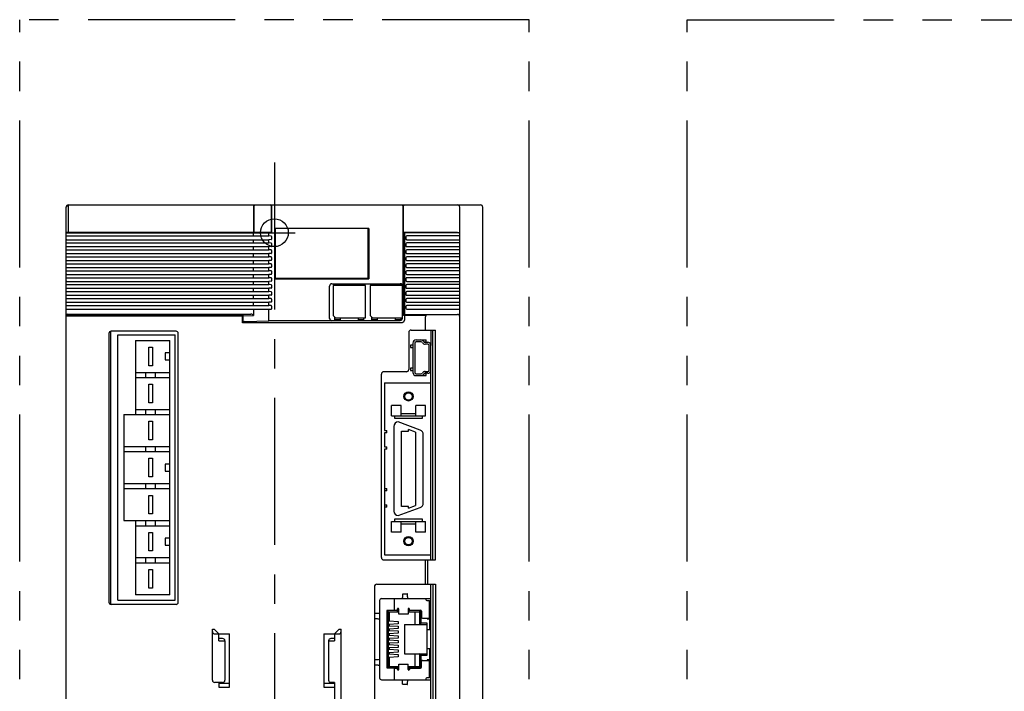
# Model space of a CAD drawing. Extents: x 0 to 493, y 0 to 244.
# Tile 2 of 3: x 0 to 213, y 99 to 244. Entities that reach past the tile are written whole.
import ezdxf

# ---------------------------------------------------------------- set-up
doc = ezdxf.new("R2010")
doc.units = 0
doc.header["$MEASUREMENT"] = 0
doc.linetypes.add('CENTER', pattern=[50.8, 31.75, -6.35, 6.35, -6.35])
doc.linetypes.add('PHANTOM', pattern=[63.5, 31.75, -6.35, 6.35, -6.35, 6.35, -6.35])
for name, color, linetype in [('10', 3, 'CONTINUOUS'), ('11', 2, 'CONTINUOUS'), ('12', 7, 'CONTINUOUS'), ('16', 7, 'CENTER'), ('18', 1, 'PHANTOM')]:
    doc.layers.add(name, color=color, linetype=linetype)

msp = doc.modelspace()

# ---------------------------------------------------------------- linework, layer by layer
at = {"layer": '10'}
for p, q in [((10, 40.5), (10, 203.5)), ((10.5, 204), (10.5, 198.02)), ((10.5, 204), (99.5, 204)), ((50.54, 198.12), (50.54, 204)), ((50.65, 198.13), (50.65, 203.8)), ((54.31, 203.8), (54.31, 198.13)), ((54.4, 203.8), (54.4, 198.12)), ((82.7, 203.8), (82.7, 186.5)), ((82.88, 198.22), (82.88, 203.8)), ((95, 40.5), (95, 203.5)), ((100, 40.5), (100, 203.5)), ((10.1, 198), (10.1, 198)), ((10.1, 198), (53.79, 198)), ((10.5, 198.12), (50.45, 198.12)), ((10.5, 198.02), (50.45, 198.02)), ((50.45, 198.12), (50.54, 198.12)), ((50.45, 198.02), (50.45, 198.12)), ((50.45, 197.3), (50.45, 198.02)), ((50.45, 198.02), (50.54, 198.02)), ((50.54, 198.12), (50.54, 198.02)), ((50.6, 198.03), (54.26, 198.03)), ((50.65, 198.13), (54.31, 198.13)), ((54.3, 198.02), (53.79, 198)), ((53.79, 197.3), (53.79, 198)), ((54.3, 198.02), (54.3, 198.02)), ((75.4, 198.9), (75.25, 198.9)), ((75.4, 198.9), (75.4, 188.05)), ((82.86, 198.19), (82.88, 198.22)), ((82.86, 198.19), (82.86, 180.17)), ((83.06, 198), (83.06, 180.36)), ((94.9, 198), (83.07, 198)), ((94.5, 198.02), (83.09, 198.02)), ((94.9, 198), (94.9, 198)), ((10.1, 197.3), (53.79, 197.3)), ((10.1, 196.5), (53.79, 196.5)), ((10.1, 195.8), (53.79, 195.8)), ((50.45, 195.8), (50.45, 196.5)), ((54.3, 197.28), (53.79, 197.3)), ((54.3, 196.52), (53.79, 196.5)), ((53.79, 195.8), (53.79, 196.5)), ((54.3, 195.78), (53.79, 195.8)), ((54.4, 197.18), (54.4, 196.62)), ((54.4, 195.68), (54.4, 195.12)), ((83.39, 197.1), (83.39, 196.7)), ((83.39, 195.6), (83.39, 195.2)), ((94.9, 197.3), (83.59, 197.3)), ((83.59, 196.5), (94.9, 196.5)), ((94.9, 195.8), (83.59, 195.8)), ((94.9, 197.3), (94.9, 197.3)), ((94.9, 196.5), (94.9, 196.5)), ((10.1, 195), (53.79, 195)), ((10.1, 194.3), (53.79, 194.3)), ((10.1, 193.5), (53.79, 193.5)), ((50.45, 194.3), (50.45, 195)), ((50.45, 192.8), (50.45, 193.5)), ((54.3, 195.02), (53.79, 195)), ((53.79, 194.3), (53.79, 195)), ((54.3, 194.28), (53.79, 194.3)), ((54.3, 193.52), (53.79, 193.5)), ((53.79, 192.8), (53.79, 193.5)), ((54.4, 194.18), (54.4, 193.62)), ((83.39, 194.1), (83.39, 193.7)), ((83.59, 195), (94.9, 195)), ((94.9, 194.3), (83.59, 194.3)), ((83.59, 193.5), (94.9, 193.5)), ((10.1, 192.8), (53.79, 192.8)), ((10.1, 192), (53.79, 192)), ((50.45, 191.3), (50.45, 192)), ((54.3, 192.78), (53.79, 192.8)), ((54.3, 192.02), (53.79, 192)), ((53.79, 191.3), (53.79, 192)), ((54.4, 192.68), (54.4, 192.12)), ((83.39, 192.6), (83.39, 192.2)), ((94.9, 192.8), (83.59, 192.8)), ((83.59, 192), (94.9, 192)), ((10.1, 191.3), (53.79, 191.3)), ((10.1, 190.5), (53.79, 190.5)), ((10.1, 189.8), (53.79, 189.8)), ((50.45, 189.8), (50.45, 190.5)), ((54.3, 191.28), (53.79, 191.3)), ((54.3, 190.52), (53.79, 190.5)), ((53.79, 189.8), (53.79, 190.5)), ((54.3, 189.78), (53.79, 189.8)), ((54.4, 191.18), (54.4, 190.62)), ((54.4, 189.68), (54.4, 189.12)), ((83.39, 191.1), (83.39, 190.7)), ((83.39, 189.6), (83.39, 189.2)), ((94.9, 191.3), (83.59, 191.3)), ((83.59, 190.5), (94.9, 190.5)), ((94.9, 189.8), (83.59, 189.8)), ((10.1, 189), (53.79, 189)), ((10.1, 188.3), (53.79, 188.3)), ((10.1, 187.5), (53.79, 187.5)), ((50.45, 188.3), (50.45, 189)), ((50.45, 186.8), (50.45, 187.5)), ((54.3, 189.02), (53.79, 189)), ((53.79, 188.3), (53.79, 189)), ((54.3, 188.28), (53.79, 188.3)), ((54.3, 187.52), (53.79, 187.5)), ((53.79, 186.8), (53.79, 187.5)), ((54.4, 188.18), (54.4, 187.62)), ((55.15, 188.2), (55.15, 188.05)), ((55.15, 188.05), (75.4, 188.05)), ((75.25, 188.2), (75.25, 189.2)), ((83.39, 188.1), (83.39, 187.7)), ((83.59, 189), (94.9, 189)), ((94.9, 188.3), (83.59, 188.3)), ((83.59, 187.5), (94.9, 187.5)), ((10.1, 186.8), (53.79, 186.8)), ((10.1, 186), (53.79, 186)), ((10.1, 185.3), (53.79, 185.3)), ((50.45, 185.3), (50.45, 186)), ((54.3, 186.78), (53.79, 186.8)), ((54.3, 186.02), (53.79, 186)), ((53.79, 185.3), (53.79, 186)), ((54.3, 185.28), (53.79, 185.3)), ((54.4, 186.68), (54.4, 186.12)), ((54.4, 185.18), (54.4, 184.62)), ((66.9, 179.5), (66.9, 186.5)), ((67.4, 187), (82.2, 187)), ((67.7, 186.6), (67.7, 180.1)), ((74.7, 186.6), (67.7, 186.6)), ((68.06, 186.6), (68.06, 187)), ((69.26, 186.6), (69.26, 187)), ((70.6, 186.6), (70.6, 187)), ((71.8, 186.6), (71.8, 187)), ((73.14, 186.6), (73.14, 187)), ((74.34, 186.6), (74.34, 187)), ((74.7, 179.6), (74.7, 186.6)), ((75.7, 186.6), (75.7, 180.1)), ((82.63, 186.6), (75.7, 186.6)), ((76.06, 186.6), (76.06, 187)), ((77.26, 186.6), (77.26, 187)), ((78.6, 186.6), (78.6, 187)), ((79.8, 186.6), (79.8, 187)), ((81.14, 186.6), (81.14, 187)), ((82.34, 186.6), (82.34, 186.96)), ((82.64, 179.56), (82.64, 186.5)), ((82.7, 186.5), (82.64, 186.5)), ((83.39, 186.6), (83.39, 186.2)), ((83.39, 185.1), (83.39, 184.7)), ((94.9, 186.8), (83.59, 186.8)), ((83.59, 186), (94.9, 186)), ((94.9, 185.3), (83.59, 185.3)), ((10.1, 184.5), (53.79, 184.5)), ((10.1, 183.8), (53.79, 183.8)), ((10.1, 183), (53.79, 183)), ((50.45, 183.8), (50.45, 184.5)), ((50.45, 182.3), (50.45, 183)), ((54.3, 184.52), (53.79, 184.5)), ((53.79, 183.8), (53.79, 184.5)), ((54.3, 183.78), (53.79, 183.8)), ((54.3, 183.02), (53.79, 183)), ((53.79, 182.3), (53.79, 183)), ((54.4, 183.68), (54.4, 183.12)), ((83.39, 183.6), (83.39, 183.2)), ((83.59, 184.5), (94.9, 184.5)), ((94.9, 183.8), (83.59, 183.8)), ((83.59, 183), (94.9, 183)), ((10.1, 182.3), (53.79, 182.3)), ((10.1, 181.5), (54.3, 181.5)), ((50.45, 181.5), (50.45, 180.13)), ((54.3, 182.28), (53.79, 182.3)), ((53.79, 179), (53.79, 181.5)), ((54.4, 182.18), (54.4, 181.6)), ((83.39, 182.1), (83.39, 181.7)), ((94.9, 182.3), (83.59, 182.3)), ((83.59, 181.5), (94.9, 181.5)), ((10.3, 180.41), (10.3, 180.36)), ((10.3, 180.41), (49.93, 180.41)), ((10.5, 180.35), (48.08, 180.35)), ((10.5, 180.05), (48.25, 180.05)), ((48.08, 180.35), (49.93, 180.41)), ((48.08, 178.52), (48.08, 180.35)), ((48.08, 178.52), (48.25, 178.69)), ((48.25, 180.05), (50.45, 180.13)), ((48.25, 178.69), (48.25, 180.05)), ((48.6, 178.82), (53.79, 179)), ((67.4, 179), (53.79, 179)), ((67.4, 179), (67.4, 179.06)), ((67.4, 179.06), (82.14, 179.06)), ((67.7, 180.1), (68.2, 179.6)), ((68.06, 179.18), (68.06, 179.74)), ((69.26, 179.18), (68.06, 179.18)), ((68.2, 179.6), (74.7, 179.6)), ((68.34, 179.09), (68.34, 179.18)), ((68.94, 179.09), (68.34, 179.09)), ((68.94, 179.18), (68.94, 179.09)), ((69.26, 179.18), (69.26, 179.6)), ((73.14, 179.18), (73.14, 179.6)), ((74.34, 179.18), (73.14, 179.18)), ((73.44, 179.09), (73.44, 179.18)), ((74.04, 179.09), (73.44, 179.09)), ((74.04, 179.18), (74.04, 179.09)), ((74.34, 179.18), (74.34, 179.6)), ((75.7, 180.1), (76.2, 179.6)), ((76.06, 179.18), (76.06, 179.74)), ((77.26, 179.18), (76.06, 179.18)), ((76.2, 179.6), (82.64, 179.6)), ((76.34, 179.09), (76.34, 179.18)), ((76.94, 179.09), (76.34, 179.09)), ((76.94, 179.18), (76.94, 179.09)), ((77.26, 179.18), (77.26, 179.6)), ((81.14, 179.18), (81.14, 179.6)), ((82.34, 179.18), (81.14, 179.18)), ((81.44, 179.09), (81.44, 179.18)), ((82.04, 179.09), (81.44, 179.09)), ((82.04, 179.18), (82.04, 179.09)), ((82.34, 179.18), (82.34, 179.6)), ((82.86, 180.17), (82.88, 180.14)), ((87.71, 180.14), (82.88, 180.14)), ((83.07, 180.36), (83.08, 180.34)), ((83.07, 180.36), (94.5, 180.36)), ((83.08, 180.34), (83.08, 179.32)), ((83.08, 180.34), (88.1, 180.34)), ((87.6, 177), (87.6, 179.83)), ((19.7, 117.75), (19.7, 176.75)), ((33.75, 176.75), (19.75, 176.75)), ((82.38, 178.52), (48.08, 178.52)), ((84, 176.5), (84, 168.5)), ((84.5, 177), (89.77, 177)), ((88.8, 177), (88.8, 173.65)), ((89.22, 127.35), (89.22, 177)), ((89.77, 127.35), (89.77, 177)), ((19.25, 176.25), (19.25, 118.25)), ((21.2, 118.65), (21.2, 175.95)), ((21.2, 175.95), (33.6, 175.95)), ((25, 174.75), (25, 158.75)), ((25, 174.75), (32.4, 174.75)), ((32.4, 119.85), (32.4, 174.75)), ((33.6, 118.65), (33.6, 175.95)), ((34.25, 118.25), (34.25, 176.25)), ((85.6, 174.85), (87.8, 174.85)), ((86.7, 174.45), (85.6, 174.45)), ((87.27, 174.45), (87.8, 174.45)), ((87.5, 174.35), (88.1, 174.35)), ((87.8, 174.45), (87.8, 174.85)), ((27.85, 169.3), (27.85, 173.3)), ((27.85, 173.3), (28.65, 173.3)), ((28.65, 173.3), (28.65, 169.3)), ((84.4, 173.75), (84.4, 173.25)), ((84.9, 173.75), (84.4, 173.75)), ((84.4, 173.25), (84.9, 173.25)), ((84.9, 174.15), (84.9, 167.85)), ((85.3, 174.15), (85.3, 167.85)), ((88.1, 173.95), (87.57, 173.95)), ((88.4, 168.35), (88.4, 173.65)), ((88.8, 168.35), (88.8, 173.65)), ((31.4, 172.05), (31.4, 170.55)), ((32.4, 172.05), (31.4, 172.05)), ((31.4, 170.55), (32.4, 170.55)), ((28.65, 169.3), (27.85, 169.3)), ((83.5, 168), (78.6, 168)), ((84.4, 168.75), (84.4, 168.25)), ((84.9, 168.75), (84.4, 168.75)), ((84.4, 168.25), (84.9, 168.25)), ((87.57, 168.05), (88.1, 168.05)), ((88.8, 127.35), (88.8, 168.35)), ((25, 167.85), (32.4, 167.85)), ((25, 166.75), (32.4, 166.75)), ((27.25, 166.75), (27.25, 167.85)), ((29.25, 167.85), (29.25, 166.75)), ((78.1, 127.85), (78.1, 167.5)), ((85.6, 167.55), (86.7, 167.55)), ((85.6, 167.15), (87.8, 167.15)), ((87.8, 167.55), (87.27, 167.55)), ((88.1, 167.65), (87.5, 167.65)), ((87.8, 167.15), (87.8, 167.55)), ((27.85, 161.3), (27.85, 165.3)), ((27.85, 165.3), (28.65, 165.3)), ((28.65, 165.3), (28.65, 161.3)), ((78.8, 165.62), (78.8, 155.31)), ((78.8, 165.62), (88.8, 165.62)), ((25, 159.85), (32.4, 159.85)), ((27.25, 158.75), (27.25, 159.85)), ((28.65, 161.3), (27.85, 161.3)), ((29.25, 159.85), (29.25, 158.75)), ((80.25, 158.44), (80.25, 160.72)), ((82.4, 160.72), (80.25, 160.72)), ((82.4, 158.44), (82.4, 160.72)), ((85.5, 158.44), (85.5, 160.72)), ((87.65, 160.72), (85.5, 160.72)), ((87.65, 158.44), (87.65, 160.72)), ((22.5, 158.75), (22.5, 135.85)), ((22.5, 158.75), (32.4, 158.75)), ((80.25, 158.44), (87.65, 158.44)), ((80.95, 158.44), (80.95, 157.94)), ((80.95, 157.94), (86.95, 157.94)), ((82.4, 158.94), (85.5, 158.94)), ((86.95, 157.94), (86.95, 158.44)), ((27.85, 153.3), (27.85, 157.3)), ((27.85, 157.3), (28.65, 157.3)), ((28.65, 157.3), (28.65, 153.3)), ((78.8, 155.31), (79.3, 155.31)), ((79.3, 154.81), (79.3, 155.31)), ((80.75, 156.16), (80.75, 137.92)), ((86.5, 155.38), (81.75, 157.16)), ((83.95, 155.19), (83.95, 155.53)), ((85.45, 154.97), (83.95, 155.53)), ((28.65, 153.3), (27.85, 153.3)), ((78.8, 154.81), (78.8, 151.81)), ((79.3, 154.81), (78.8, 154.81)), ((82.45, 138.88), (82.45, 155.19)), ((82.45, 155.19), (83.95, 155.19)), ((85.45, 154.97), (85.45, 139.1)), ((87.15, 139.63), (87.15, 154.44)), ((22.5, 151.85), (32.4, 151.85)), ((27.25, 150.75), (27.25, 151.85)), ((29.25, 151.85), (29.25, 150.75)), ((78.8, 151.81), (79.3, 151.81)), ((78.8, 151.31), (78.8, 128.46)), ((79.3, 151.31), (78.8, 151.31)), ((79.3, 151.31), (79.3, 151.81)), ((22.5, 150.75), (32.4, 150.75)), ((27.85, 145.3), (27.85, 149.3)), ((27.85, 149.3), (28.65, 149.3)), ((28.65, 149.3), (28.65, 145.3)), ((31.4, 148.05), (31.4, 146.55)), ((32.4, 148.05), (31.4, 148.05)), ((28.65, 145.3), (27.85, 145.3)), ((31.4, 146.55), (32.4, 146.55)), ((22.5, 143.85), (32.4, 143.85)), ((22.5, 142.75), (32.4, 142.75)), ((27.25, 142.75), (27.25, 143.85)), ((29.25, 143.85), (29.25, 142.75)), ((78.8, 142.76), (79.3, 142.76)), ((79.3, 142.26), (79.3, 142.76)), ((27.85, 137.3), (27.85, 141.3)), ((27.85, 141.3), (28.65, 141.3)), ((28.65, 141.3), (28.65, 137.3)), ((79.3, 142.26), (78.8, 142.26)), ((78.8, 139.26), (79.3, 139.26)), ((79.3, 138.76), (78.8, 138.76)), ((79.3, 138.76), (79.3, 139.26)), ((81.75, 136.92), (86.5, 138.69)), ((83.95, 138.88), (82.45, 138.88)), ((83.95, 138.54), (85.45, 139.1)), ((83.95, 138.54), (83.95, 138.88)), ((28.65, 137.3), (27.85, 137.3)), ((80.95, 136.13), (80.95, 135.63)), ((86.95, 136.13), (80.95, 136.13)), ((86.95, 135.63), (86.95, 136.13)), ((22.5, 135.85), (32.4, 135.85)), ((25, 135.85), (25, 119.85)), ((25, 134.75), (32.4, 134.75)), ((27.25, 134.75), (27.25, 135.85)), ((29.25, 135.85), (29.25, 134.75)), ((80.25, 133.36), (80.25, 135.63)), ((80.25, 135.63), (87.65, 135.63)), ((82.4, 133.36), (82.4, 135.63)), ((82.4, 135.13), (85.5, 135.13)), ((85.5, 133.36), (85.5, 135.63)), ((87.65, 133.36), (87.65, 135.63)), ((27.85, 129.3), (27.85, 133.3)), ((27.85, 133.3), (28.65, 133.3)), ((28.65, 133.3), (28.65, 129.3)), ((31.4, 132.05), (31.4, 130.55)), ((32.4, 132.05), (31.4, 132.05)), ((82.4, 133.36), (80.25, 133.36)), ((87.65, 133.36), (85.5, 133.36)), ((31.4, 130.55), (32.4, 130.55)), ((25, 127.85), (32.4, 127.85)), ((27.25, 126.75), (27.25, 127.85)), ((28.65, 129.3), (27.85, 129.3)), ((29.25, 127.85), (29.25, 126.75)), ((78.8, 128.46), (88.8, 128.46)), ((25, 126.75), (32.4, 126.75)), ((78.6, 127.35), (89.77, 127.35)), ((87.54, 127.35), (87.54, 122.1)), ((87.58, 127.35), (87.58, 122.1)), ((88.07, 127.35), (88.07, 122.1)), ((27.85, 121.3), (27.85, 125.3)), ((27.85, 125.3), (28.65, 125.3)), ((28.65, 125.3), (28.65, 121.3)), ((28.65, 121.3), (27.85, 121.3)), ((76.6, 121.6), (76.6, 76.1)), ((77.1, 122.1), (89.77, 122.1)), ((88.8, 114.67), (88.8, 122.1)), ((89.22, 122.1), (89.22, 75.6)), ((89.77, 122.1), (89.77, 75.6)), ((32.4, 119.85), (25, 119.85)), ((82.63, 119.34), (82.61, 119.09)), ((82.71, 120.02), (83.69, 120.02)), ((83.79, 119.09), (83.77, 119.34)), ((33.75, 117.75), (19.75, 117.75)), ((21.2, 118.65), (33.6, 118.65)), ((77.7, 118.61), (77.7, 101.88)), ((78.1, 119.01), (88.8, 119.01)), ((80.9, 116.51), (80.9, 119.01)), ((87.7, 119.01), (87.7, 118.81)), ((87.9, 118.61), (88.5, 118.61)), ((88.5, 114.81), (88.5, 118.61)), ((76.69, 114.76), (76.69, 115.74)), ((77.62, 115.83), (77.37, 115.82)), ((79.3, 116.47), (79.3, 104.03)), ((79.3, 116.47), (79.6, 116.17)), ((81.6, 116.47), (79.3, 116.47)), ((79.6, 104.33), (79.6, 116.17)), ((79.6, 116.17), (81.85, 116.17)), ((79.75, 116.17), (79.75, 114.18)), ((80.9, 116.51), (81.55, 116.51)), ((81.55, 116.76), (81.55, 116.51)), ((81.6, 116.17), (81.6, 116.77)), ((81.6, 116.77), (81.85, 116.77)), ((81.85, 115.63), (81.85, 116.76)), ((83.85, 115.63), (81.85, 115.63)), ((83.85, 116.77), (84.1, 116.77)), ((83.85, 116.76), (83.85, 115.63)), ((83.85, 116.17), (86.36, 116.17)), ((84.1, 116.17), (84.1, 116.77)), ((86.66, 116.47), (84.1, 116.47)), ((84.15, 116.51), (84.15, 116.76)), ((84.15, 116.51), (86.56, 116.51)), ((85.36, 113.4), (85.36, 116.17)), ((86.66, 116.47), (86.36, 116.17)), ((86.36, 116.17), (86.36, 113.4)), ((86.66, 113.7), (86.66, 116.47)), ((86.76, 116.31), (86.76, 115.01)), ((86.96, 114.81), (88.5, 114.81)), ((88, 114.81), (88, 114.67)), ((77.37, 114.67), (77.62, 114.66)), ((79.75, 114.18), (81.7, 114.05)), ((81.7, 113.55), (79.75, 113.43)), ((79.75, 113.43), (79.75, 113.16)), ((79.75, 113.16), (81.7, 113.04)), ((81.7, 114.05), (81.7, 113.55)), ((81.7, 113.04), (81.7, 112.54)), ((83.06, 113.4), (83.06, 107.1)), ((83.06, 113.4), (88, 113.4)), ((86.66, 113.7), (86.36, 113.4)), ((88, 113.7), (86.66, 113.7)), ((88, 114.67), (88.8, 114.67)), ((88, 106.8), (88, 113.7)), ((88.5, 114.67), (88.5, 112.28)), ((88.8, 112.28), (88.8, 114.67)), ((41.6, 101.4), (41.6, 112.4)), ((41.6, 112.4), (42, 112.4)), ((43, 111.4), (42, 112.4)), ((42.1, 111.4), (45.3, 111.4)), ((43, 109.9), (43, 111.4)), ((45.3, 99.9), (45.3, 111.4)), ((65.7, 111.4), (68.9, 111.4)), ((65.7, 111.4), (65.7, 99.9)), ((68, 111.4), (69, 112.4)), ((68, 111.4), (68, 109.9)), ((69, 112.4), (69.4, 112.4)), ((69.4, 64.4), (69.4, 112.4)), ((81.7, 112.54), (79.75, 112.41)), ((79.75, 112.41), (79.75, 112.15)), ((79.75, 112.15), (81.7, 112.02)), ((81.7, 111.52), (79.75, 111.4)), ((79.75, 111.4), (79.75, 111.13)), ((79.75, 111.13), (81.7, 111)), ((81.7, 112.02), (81.7, 111.52)), ((81.7, 111), (81.7, 110.5)), ((88.8, 112.28), (88, 112.28)), ((88.8, 108.22), (88.8, 112.28)), ((43.8, 110.4), (43, 110.4)), ((43, 109.9), (44.3, 109.9)), ((44.3, 109.9), (44.3, 101.4)), ((66.7, 109.9), (68, 109.9)), ((66.7, 109.9), (66.7, 101.4)), ((68, 110.4), (67.2, 110.4)), ((81.7, 110.5), (79.75, 110.38)), ((79.75, 110.38), (79.75, 110.11)), ((79.75, 110.11), (81.7, 109.99)), ((81.7, 109.49), (79.75, 109.36)), ((79.75, 109.36), (79.75, 109.1)), ((79.75, 109.1), (81.7, 108.97)), ((81.7, 108.47), (79.75, 108.35)), ((81.7, 109.99), (81.7, 109.49)), ((81.7, 108.97), (81.7, 108.47)), ((79.75, 108.35), (79.75, 108.08)), ((79.75, 108.08), (81.7, 107.96)), ((81.7, 107.46), (79.75, 107.33)), ((79.75, 107.33), (79.75, 107.07)), ((79.75, 107.07), (81.7, 106.94)), ((81.7, 106.44), (79.75, 106.32)), ((79.75, 106.32), (79.75, 104.33)), ((81.7, 107.96), (81.7, 107.46)), ((81.7, 106.94), (81.7, 106.44)), ((83.06, 107.1), (88, 107.1)), ((85.36, 104.33), (85.36, 107.1)), ((86.36, 107.1), (86.36, 104.33)), ((86.66, 106.8), (86.36, 107.1)), ((86.66, 104.03), (86.66, 106.8)), ((86.66, 106.8), (88, 106.8)), ((88, 108.22), (88.8, 108.22)), ((88.5, 108.22), (88.5, 105.82)), ((88.8, 105.82), (88.8, 108.22)), ((76.69, 104.76), (76.69, 105.74)), ((77.62, 105.83), (77.37, 105.82)), ((77.37, 104.67), (77.62, 104.66)), ((79.3, 104.03), (79.6, 104.33)), ((79.6, 104.33), (81.85, 104.33)), ((81.6, 103.73), (81.6, 104.33)), ((81.85, 103.73), (81.85, 104.86)), ((81.85, 104.86), (83.85, 104.86)), ((83.85, 103.73), (83.85, 104.86)), ((83.85, 104.33), (86.36, 104.33)), ((84.1, 103.73), (84.1, 104.33)), ((86.66, 104.03), (86.36, 104.33)), ((86.76, 104.18), (86.76, 105.48)), ((86.96, 105.68), (88.5, 105.68)), ((88, 105.82), (88, 105.68)), ((88.8, 105.82), (88, 105.82)), ((88.5, 101.88), (88.5, 105.68)), ((88.8, 75.6), (88.8, 105.82)), ((79.3, 104.03), (81.6, 104.03)), ((80.9, 101.48), (80.9, 103.98)), ((80.9, 103.98), (81.55, 103.98)), ((81.55, 103.73), (81.55, 103.98)), ((81.85, 103.73), (81.6, 103.73)), ((84.1, 103.73), (83.85, 103.73)), ((84.1, 104.03), (86.66, 104.03)), ((84.15, 103.98), (84.15, 103.73)), ((84.15, 103.98), (86.56, 103.98)), ((43.8, 100.9), (42.1, 100.9)), ((43, 100.9), (43, 99.9)), ((43, 100.76), (45.3, 100.76)), ((65.7, 100.76), (68, 100.76)), ((68, 100.9), (67.2, 100.9)), ((68, 100.9), (68, 69.4)), ((78.1, 101.48), (88.8, 101.48)), ((82.63, 101.15), (82.61, 101.4)), ((83.69, 100.48), (82.71, 100.48)), ((83.77, 101.15), (83.79, 101.4)), ((87.7, 101.68), (87.7, 101.48)), ((88.5, 101.88), (87.9, 101.88)), ((43, 99.9), (45.3, 99.9)), ((65.7, 99.9), (68, 99.9))]:
    msp.add_line(p, q, dxfattribs=at)
for centre, radius in [((83.95, 162.67), 1), ((83.95, 162.67), 0.8), ((83.95, 131.41), 1), ((83.95, 131.41), 0.8)]:
    msp.add_circle(centre, radius, dxfattribs=at)
for centre, radius, start, end in [((10.5, 203.5), 0.5, 89.996, 180.0049), ((54.2, 203.8), 0.2, 0, 90), ((83.08, 203.8), 0.2, 90.042, 180.042), ((94.5, 203.5), 0.5, 0, 90), ((99.5, 203.5), 0.5, 0, 90), ((10.1, 198.1), 0.0999, 180.0421, 270.0419), ((50.66, 191.31), 6.82, 90.0762, 91.0001), ((54.3, 198.12), 0.0999, 271.9286, 359.9596), ((83.09, 198.22), 0.2, 267.0791, 269.9211), ((94.9, 198.1), 0.0999, 269.9581, 359.9579), ((67.4, 186.5), 0.5, 90, 180), ((10.1, 181.6), 0.1, 180, 270), ((54.3, 181.6), 0.1, 270, 0), ((83.59, 181.7), 0.2, 180, 270), ((94.9, 181.6), 0.1, 270, 0), ((10.3, 180.06), 0.3, 89.9581, 179.9579), ((83.08, 180.14), 0.2, 90.1857, 179.8143), ((19.75, 176.25), 0.5, 90, 180), ((33.75, 176.25), 0.5, 0, 90), ((84.5, 176.5), 0.5, 90, 180), ((85.6, 174.15), 0.7, 90, 180), ((85.6, 174.15), 0.3, 90, 180), ((86.63, 174.15), 0.7, 30, 90), ((86.7, 174.15), 0.3, 30, 90), ((87.5, 174.65), 0.3, 210, 270), ((88.1, 173.65), 0.7, 0, 90), ((87.57, 174.65), 0.7, 210, 270), ((88.1, 173.65), 0.3, 0, 90), ((78.6, 167.5), 0.5, 90, 180), ((83.5, 168.5), 0.5, 270, 0), ((87.57, 167.35), 0.7, 90, 150), ((88.1, 168.35), 0.7, 270, 0), ((88.1, 168.35), 0.3, 270, 0), ((85.6, 167.85), 0.7, 180, 270), ((85.6, 167.85), 0.3, 180, 270), ((86.63, 167.85), 0.7, 270, 330), ((86.7, 167.85), 0.3, 270, 330), ((87.5, 167.35), 0.3, 90, 150), ((81.75, 156.16), 1, 90, 180), ((86.15, 154.44), 1, 0, 69.476), ((86.15, 139.63), 1, 290.524, 0), ((81.75, 137.92), 1, 180, 270), ((78.6, 127.85), 0.5, 180, 270), ((77.1, 121.6), 0.5, 90, 180), ((19.75, 118.25), 0.5, 180, 270), ((33.75, 118.25), 0.5, 270, 0), ((78.1, 118.61), 0.4, 90, 180), ((87.9, 118.81), 0.2, 180, 270), ((81.7, 116.76), 0.15, 0, 180), ((84, 116.76), 0.15, 0, 180), ((86.56, 116.31), 0.2, 0, 90), ((86.96, 115.01), 0.2, 180, 270), ((43.8, 109.9), 0.5, 0, 90), ((67.2, 109.9), 0.5, 90, 180), ((86.56, 104.18), 0.2, 270, 0), ((86.96, 105.48), 0.2, 90, 180), ((81.7, 103.73), 0.15, 180, 0), ((84, 103.73), 0.15, 180, 0), ((42.1, 101.4), 0.5, 180, 270), ((43.8, 101.4), 0.5, 270, 0), ((67.2, 101.4), 0.5, 180, 270), ((78.1, 101.88), 0.4, 180, 270), ((87.9, 101.68), 0.2, 90, 180), ((87, 101.29), 1.86, 13.6404, 14.1773)]:
    msp.add_arc(centre, radius, start, end, dxfattribs=at)
for centre, major_axis, ratio, start_param, end_param in [((10.1, 198.1), (0, 0.1), 0.99863, -4.712389, -3.141593), ((54.3, 198.12), (0, 0.1), 0.99863, -3.107175, -1.570796), ((83.07, 198.2), (0.142, 0.142), 0.997265, -2.407185, -2.357564), ((94.9, 198.1), (0, 0.1), 0.99863, -3.141593, -1.570796), ((10.1, 197.2), (0, 0.1), 0.99863, 0, 1.570796), ((10.1, 196.6), (0, 0.1), 0.99863, -4.712389, -3.141593), ((10.1, 195.7), (0, 0.1), 0.99863, 0, 1.570796), ((54.3, 197.18), (0, 0.1), 0.99863, -1.570796, -0.034418), ((54.3, 196.62), (0, 0.1), 0.99863, -3.107175, -1.570796), ((54.3, 195.68), (0, 0.1), 0.99863, -1.570796, -0.034418), ((83.59, 197.1), (0, 0.2), 0.99863, 0, 1.570796), ((83.59, 196.7), (0, 0.2), 0.99863, 1.570796, 3.141593), ((83.59, 195.6), (0, 0.2), 0.99863, 0, 1.570796), ((94.9, 197.2), (0, 0.1), 0.99863, -1.570796, 0), ((94.9, 196.6), (0, 0.1), 0.99863, -3.141593, -1.570796), ((94.9, 195.7), (0, 0.1), 0.99863, -1.570796, 0), ((10.1, 195.1), (0, 0.1), 0.99863, -4.712389, -3.141593), ((10.1, 194.2), (0, 0.1), 0.99863, 0, 1.570796), ((10.1, 193.6), (0, 0.1), 0.99863, -4.712389, -3.141593), ((54.3, 195.12), (0, 0.1), 0.99863, -3.107175, -1.570796), ((54.3, 194.18), (0, 0.1), 0.99863, -1.570796, -0.034418), ((54.3, 193.62), (0, 0.1), 0.99863, -3.107175, -1.570796), ((83.59, 195.2), (0, 0.2), 0.99863, 1.570796, 3.141593), ((83.59, 194.1), (0, 0.2), 0.99863, 0, 1.570796), ((83.59, 193.7), (0, 0.2), 0.99863, 1.570796, 3.141593), ((94.9, 195.1), (0, 0.1), 0.99863, -3.141593, -1.570796), ((94.9, 194.2), (0, 0.1), 0.99863, -1.570796, 0), ((94.9, 193.6), (0, 0.1), 0.99863, -3.141593, -1.570796), ((10.1, 192.7), (0, 0.1), 0.99863, 0, 1.570796), ((10.1, 192.1), (0, 0.1), 0.99863, -4.712389, -3.141593), ((54.3, 192.68), (0, 0.1), 0.99863, -1.570796, -0.034418), ((54.3, 192.12), (0, 0.1), 0.99863, -3.107175, -1.570796), ((83.59, 192.6), (0, 0.2), 0.99863, 0, 1.570796), ((83.59, 192.2), (0, 0.2), 0.99863, 1.570796, 3.141593), ((94.9, 192.7), (0, 0.1), 0.99863, -1.570796, 0), ((94.9, 192.1), (0, 0.1), 0.99863, -3.141593, -1.570796), ((10.1, 191.2), (0, 0.1), 0.99863, 0, 1.570796), ((10.1, 190.6), (0, 0.1), 0.99863, -4.712389, -3.141593), ((10.1, 189.7), (0, 0.1), 0.99863, 0, 1.570796), ((54.3, 191.18), (0, 0.1), 0.99863, -1.570796, -0.034418), ((54.3, 190.62), (0, 0.1), 0.99863, -3.107175, -1.570796), ((54.3, 189.68), (0, 0.1), 0.99863, -1.570796, -0.034418), ((83.59, 191.1), (0, 0.2), 0.99863, 0, 1.570796), ((83.59, 190.7), (0, 0.2), 0.99863, 1.570796, 3.141593), ((83.59, 189.6), (0, 0.2), 0.99863, 0, 1.570796), ((94.9, 191.2), (0, 0.1), 0.99863, -1.570796, 0), ((94.9, 190.6), (0, 0.1), 0.99863, -3.141593, -1.570796), ((94.9, 189.7), (0, 0.1), 0.99863, -1.570796, 0), ((10.1, 189.1), (0, 0.1), 0.99863, -4.712389, -3.141593), ((10.1, 188.2), (0, 0.1), 0.99863, 0, 1.570796), ((10.1, 187.6), (0, 0.1), 0.99863, -4.712389, -3.141593), ((54.3, 189.12), (0, 0.1), 0.99863, -3.107175, -1.570796), ((54.3, 188.18), (0, 0.1), 0.99863, -1.570796, -0.034418), ((54.3, 187.62), (0, 0.1), 0.99863, -3.107175, -1.570796), ((83.59, 189.2), (0, 0.2), 0.99863, -4.712389, -3.141593), ((83.59, 188.1), (0, 0.2), 0.99863, 0, 1.570796), ((83.59, 187.7), (0, 0.2), 0.99863, 1.570796, 3.141593), ((94.9, 189.1), (0, 0.1), 0.99863, -3.141593, -1.570796), ((94.9, 188.2), (0, 0.1), 0.99863, -1.570796, 0), ((94.9, 187.6), (0, 0.1), 0.99863, -3.141593, -1.570796), ((10.1, 186.7), (0, 0.1), 0.99863, 0, 1.570796), ((10.1, 186.1), (0, 0.1), 0.99863, 1.570796, 3.141593), ((10.1, 185.2), (0, 0.1), 0.99863, 0, 1.570796), ((54.3, 186.68), (0, 0.1), 0.99863, -1.570796, -0.034418), ((54.3, 186.12), (0, 0.1), 0.99863, -3.107175, -1.570796), ((54.3, 185.18), (0, 0.1), 0.99863, -1.570796, -0.034418), ((82.14, 186.5), (0.501, 0), 0.99863, 6.283185, 7.853982), ((82.2, 186.5), (0.501, 0), 0.99863, 0, 1.570796), ((83.59, 186.6), (0, 0.2), 0.99863, 0, 1.570796), ((83.59, 186.2), (0, 0.2), 0.99863, 1.570796, 3.141593), ((83.59, 185.1), (0, 0.2), 0.99863, 0, 1.570796), ((94.9, 186.7), (0, 0.1), 0.99863, -1.570796, 0), ((94.9, 186.1), (0, 0.1), 0.99863, -3.141593, -1.570796), ((94.9, 185.2), (0, 0.1), 0.99863, -1.570796, 0), ((10.1, 184.6), (0, 0.1), 0.99863, 1.570796, 3.141593), ((10.1, 183.7), (0, 0.1), 0.99863, 0, 1.570796), ((10.1, 183.1), (0, 0.1), 0.99863, -4.712389, -3.141593), ((54.3, 184.62), (0, 0.1), 0.99863, -3.107175, -1.570796), ((54.3, 183.68), (0, 0.1), 0.99863, -1.570796, -0.034418), ((54.3, 183.12), (0, 0.1), 0.99863, -3.107175, -1.570796), ((83.59, 184.7), (0, 0.2), 0.99863, 1.570796, 3.141593), ((83.59, 183.6), (0, 0.2), 0.99863, 0, 1.570796), ((83.59, 183.2), (0, 0.2), 0.99863, 1.570796, 3.141593), ((94.9, 184.6), (0, 0.1), 0.99863, -3.141593, -1.570796), ((94.9, 183.7), (0, 0.1), 0.99863, -1.570796, 0), ((94.9, 183.1), (0, 0.1), 0.99863, -3.141593, -1.570796), ((10.1, 182.2), (0, 0.1), 0.99863, 0, 1.570796), ((54.3, 182.18), (0, 0.1), 0.99863, -1.570796, -0.034418), ((83.59, 182.1), (0, 0.2), 0.99863, 0, 1.570796), ((94.9, 182.2), (0, 0.1), 0.99863, -1.570796, 0), ((10.3, 180.11), (0, 0.3), 0.99863, 0, 1.570796), ((48.63, 178.52), (0.456, 0), 0.657895, 1.623156, 2.559688), ((49.9, 180.11), (0.546, 0.019), 0.549389, -0.01894, 1.50812), ((67.4, 179.56), (0, -0.501), 0.99863, 4.712389, 6.283185), ((67.4, 179.5), (0, 0.501), 0.99863, 1.570796, 3.141593), ((82.14, 179.56), (-0.355, 0.355), 0.997265, 2.357564, 3.925621), ((83.07, 180.16), (0.142, -0.142), 0.997265, 2.357564, 2.407185), ((88.1, 179.83), (0, 0.501), 0.99863, 0.900862, 1.570796), ((94.5, 179.86), (0, 0.501), 0.99863, -1.570796, 0), ((42.1, 111.9), (0.5, 0), 1, 3.141593, 4.712389), ((68.9, 111.9), (0.5, 0), 1, -1.570796, 0)]:
    msp.add_ellipse(centre, major_axis=major_axis, ratio=ratio, start_param=start_param, end_param=end_param, dxfattribs=at)
for points, knots in [([(10.5, 203.8), (10.43, 203.8), (10.33, 203.79), (10.21, 203.75), (10.13, 203.71), (10.08, 203.66), (10.03, 203.61), (10.01, 203.56), (10, 203.52), (10, 203.5)], [0, 0, 0, 0, 0.324027, 0.470548, 0.602084, 0.718352, 0.821004, 0.913319, 1, 1, 1, 1]), ([(50.54, 204), (50.55, 204), (50.56, 204), (50.58, 203.99), (50.6, 203.97), (50.63, 203.93), (50.64, 203.87), (50.65, 203.83), (50.65, 203.8)], [0, 0, 0, 0, 0.087887, 0.182896, 0.289833, 0.410588, 0.689419, 1, 1, 1, 1]), ([(54.31, 203.8), (54.31, 203.83), (54.3, 203.87), (54.29, 203.93), (54.26, 203.97), (54.24, 203.99), (54.22, 204), (54.21, 204), (54.2, 204)], [0, 0, 0, 0, 0.310581, 0.589412, 0.710167, 0.817104, 0.912113, 1, 1, 1, 1]), ([(82.7, 203.8), (82.7, 203.83), (82.71, 203.89), (82.76, 203.95), (82.82, 203.99), (82.87, 204), (82.89, 204)], [0, 0, 0, 0, 0.296918, 0.557101, 0.786041, 1, 1, 1, 1]), ([(10, 198.1), (10, 198.1), (10, 198.1), (10, 198.1), (10.01, 198.1), (10.02, 198.11), (10.04, 198.11), (10.06, 198.11), (10.09, 198.11), (10.11, 198.11), (10.16, 198.12), (10.23, 198.12), (10.31, 198.12), (10.4, 198.12), (10.47, 198.12), (10.5, 198.12)], [0, 0, 0, 0, 0.002374, 0.00651, 0.02141, 0.045485, 0.078634, 0.120585, 0.17096, 0.229288, 0.295017, 0.446109, 0.618471, 0.805496, 1, 1, 1, 1]), ([(10.1, 198), (10.1, 198), (10.1, 198), (10.11, 198), (10.12, 198.01), (10.13, 198.01), (10.15, 198.01), (10.17, 198.01), (10.19, 198.01), (10.23, 198.02), (10.28, 198.02), (10.35, 198.02), (10.42, 198.02), (10.47, 198.02), (10.5, 198.02)], [0, 0, 0, 0, 0.006999, 0.022178, 0.046391, 0.079604, 0.121571, 0.171927, 0.230209, 0.295871, 0.446786, 0.618936, 0.805731, 1, 1, 1, 1]), ([(50.54, 198.02), (50.55, 198.02), (50.57, 198.03), (50.59, 198.03), (50.6, 198.03)], [0, 0, 0, 0, 0.263761, 1, 1, 1, 1]), ([(50.65, 198.13), (50.65, 198.11), (50.65, 198.09), (50.64, 198.06), (50.63, 198.04), (50.62, 198.03), (50.61, 198.03), (50.6, 198.03), (50.6, 198.03)], [0, 0, 0, 0, 0.307074, 0.585087, 0.706766, 0.81527, 0.911788, 1, 1, 1, 1]), ([(54.31, 198.13), (54.31, 198.11), (54.31, 198.09), (54.3, 198.06), (54.29, 198.04), (54.28, 198.03), (54.27, 198.03), (54.26, 198.03), (54.26, 198.03)], [0, 0, 0, 0, 0.307074, 0.585087, 0.706766, 0.81527, 0.911788, 1, 1, 1, 1]), ([(54.26, 198.03), (54.26, 198.03), (54.27, 198.03), (54.28, 198.03), (54.29, 198.02), (54.3, 198.02), (54.3, 198.02), (54.3, 198.02), (54.3, 198.02), (54.3, 198.02)], [0, 0, 0, 0, 0.41382, 0.585046, 0.728924, 0.843349, 0.926758, 0.978365, 1, 1, 1, 1]), ([(54.31, 198.13), (54.32, 198.13), (54.33, 198.13), (54.35, 198.13), (54.36, 198.12), (54.38, 198.12), (54.38, 198.12), (54.39, 198.12), (54.39, 198.12), (54.4, 198.12), (54.4, 198.12), (54.4, 198.12), (54.4, 198.12), (54.4, 198.12)], [0, 0, 0, 0, 0.218886, 0.415851, 0.587897, 0.732409, 0.847205, 0.892906, 0.930582, 0.960104, 0.981402, 0.994504, 1, 1, 1, 1]), ([(82.86, 198.19), (82.86, 198.17), (82.87, 198.12), (82.91, 198.06), (82.97, 198.02), (83.03, 198), (83.06, 198)], [0, 0, 0, 0, 0.213611, 0.44443, 0.705566, 1, 1, 1, 1]), ([(82.88, 198.22), (82.88, 198.19), (82.9, 198.14), (82.94, 198.08), (83, 198.04), (83.05, 198.02), (83.08, 198.02)], [0, 0, 0, 0, 0.235879, 0.480289, 0.736085, 1, 1, 1, 1]), ([(94.5, 198.02), (94.53, 198.02), (94.58, 198.02), (94.65, 198.02), (94.72, 198.02), (94.77, 198.02), (94.81, 198.01), (94.83, 198.01), (94.85, 198.01), (94.87, 198.01), (94.88, 198.01), (94.89, 198), (94.9, 198), (94.9, 198), (94.9, 198)], [0, 0, 0, 0, 0.194269, 0.381064, 0.553214, 0.704129, 0.769791, 0.828073, 0.878429, 0.920396, 0.953609, 0.977822, 0.993001, 1, 1, 1, 1]), ([(83.39, 197.08), (83.39, 197.09), (83.39, 197.09), (83.4, 197.1), (83.4, 197.11)], [0, 0, 0, 0, 0.24247, 1, 1, 1, 1]), ([(10, 180.06), (10, 180.06), (10, 180.06), (10, 180.06), (10.01, 180.06), (10.01, 180.06), (10.02, 180.06), (10.02, 180.06), (10.04, 180.06), (10.06, 180.05), (10.09, 180.05), (10.11, 180.05), (10.15, 180.05), (10.18, 180.05), (10.24, 180.05), (10.31, 180.05), (10.4, 180.05), (10.47, 180.05), (10.5, 180.05)], [0, 0, 0, 0, 0.001582, 0.005331, 0.011419, 0.019861, 0.030649, 0.043762, 0.076842, 0.118794, 0.16922, 0.22764, 0.293493, 0.366146, 0.444901, 0.617638, 0.805069, 1, 1, 1, 1]), ([(10.3, 180.36), (10.3, 180.36), (10.3, 180.36), (10.3, 180.36), (10.31, 180.36), (10.32, 180.36), (10.32, 180.35), (10.34, 180.35), (10.36, 180.35), (10.39, 180.35), (10.42, 180.35), (10.46, 180.35), (10.49, 180.35), (10.5, 180.35)], [0, 0, 0, 0, 0.007, 0.022178, 0.04639, 0.079603, 0.121571, 0.171926, 0.295866, 0.44678, 0.618928, 0.805724, 1, 1, 1, 1]), ([(48.25, 180.05), (48.24, 180.09), (48.24, 180.14), (48.22, 180.21), (48.2, 180.26), (48.17, 180.29), (48.14, 180.32), (48.11, 180.34), (48.09, 180.35), (48.08, 180.35)], [0, 0, 0, 0, 0.306587, 0.451159, 0.585443, 0.707248, 0.815752, 0.912101, 1, 1, 1, 1]), ([(83.08, 179.32), (83.08, 179.27), (83.08, 179.17), (83.04, 179.02), (82.98, 178.89), (82.9, 178.77), (82.79, 178.66), (82.67, 178.59), (82.53, 178.53), (82.43, 178.52), (82.38, 178.52)], [0, 0, 0, 0, 0.125085, 0.250127, 0.375147, 0.500156, 0.625155, 0.750141, 0.875099, 1, 1, 1, 1]), ([(83.06, 180.36), (83.03, 180.36), (82.97, 180.34), (82.91, 180.3), (82.87, 180.24), (82.86, 180.19), (82.86, 180.17)], [0, 0, 0, 0, 0.294434, 0.55557, 0.786389, 1, 1, 1, 1]), ([(87.71, 180.14), (87.73, 180.18), (87.79, 180.23), (87.89, 180.29), (87.99, 180.33), (88.06, 180.34), (88.1, 180.34)], [0, 0, 0, 0, 0.269865, 0.524692, 0.766186, 1, 1, 1, 1]), ([(82.61, 119.09), (82.61, 119.08), (82.61, 119.06), (82.61, 119.04), (82.61, 119.03), (82.6, 119.02), (82.6, 119.02), (82.6, 119.01), (82.6, 119.01), (82.6, 119.01)], [0, 0, 0, 0, 0.423773, 0.5931, 0.733341, 0.844021, 0.924799, 0.975794, 1, 1, 1, 1]), ([(82.71, 120.02), (82.71, 120.02), (82.7, 120.01), (82.7, 120.01), (82.7, 120), (82.69, 119.99), (82.69, 119.97), (82.68, 119.95), (82.68, 119.92), (82.67, 119.88), (82.67, 119.83), (82.66, 119.74), (82.65, 119.62), (82.64, 119.49), (82.63, 119.39), (82.63, 119.34)], [0, 0, 0, 0, 0.008388, 0.014566, 0.022426, 0.04357, 0.072222, 0.108489, 0.152392, 0.20392, 0.263047, 0.403918, 0.574324, 0.773335, 1, 1, 1, 1]), ([(83.77, 119.34), (83.77, 119.39), (83.76, 119.49), (83.75, 119.62), (83.74, 119.74), (83.73, 119.83), (83.73, 119.88), (83.72, 119.92), (83.72, 119.95), (83.71, 119.97), (83.71, 119.99), (83.7, 120), (83.7, 120.01), (83.7, 120.01), (83.69, 120.02), (83.69, 120.02)], [0, 0, 0, 0, 0.226665, 0.425676, 0.596082, 0.736953, 0.79608, 0.847608, 0.891511, 0.927778, 0.95643, 0.977574, 0.985434, 0.991612, 1, 1, 1, 1]), ([(83.8, 119.01), (83.8, 119.01), (83.8, 119.01), (83.8, 119.02), (83.8, 119.02), (83.79, 119.03), (83.79, 119.04), (83.79, 119.06), (83.79, 119.08), (83.79, 119.09)], [0, 0, 0, 0, 0.024206, 0.075201, 0.155979, 0.266659, 0.4069, 0.576227, 1, 1, 1, 1]), ([(77.37, 115.82), (77.32, 115.82), (77.22, 115.81), (77.09, 115.8), (76.97, 115.79), (76.89, 115.78), (76.83, 115.77), (76.79, 115.77), (76.76, 115.76), (76.74, 115.76), (76.72, 115.75), (76.71, 115.75), (76.7, 115.75), (76.7, 115.74), (76.69, 115.74), (76.69, 115.74)], [0, 0, 0, 0, 0.226665, 0.425676, 0.596082, 0.736953, 0.79608, 0.847608, 0.891511, 0.927778, 0.95643, 0.977574, 0.985434, 0.991612, 1, 1, 1, 1]), ([(77.7, 115.85), (77.7, 115.85), (77.7, 115.84), (77.69, 115.84), (77.69, 115.84), (77.68, 115.84), (77.67, 115.84), (77.65, 115.84), (77.63, 115.84), (77.62, 115.83)], [0, 0, 0, 0, 0.024206, 0.075201, 0.155979, 0.266659, 0.4069, 0.576227, 1, 1, 1, 1]), ([(76.69, 114.76), (76.69, 114.75), (76.7, 114.75), (76.7, 114.75), (76.71, 114.74), (76.72, 114.74), (76.74, 114.73), (76.76, 114.73), (76.79, 114.72), (76.83, 114.72), (76.89, 114.71), (76.97, 114.7), (77.09, 114.69), (77.22, 114.68), (77.32, 114.68), (77.37, 114.67)], [0, 0, 0, 0, 0.008388, 0.014566, 0.022426, 0.04357, 0.072222, 0.108489, 0.152392, 0.20392, 0.263047, 0.403918, 0.574324, 0.773335, 1, 1, 1, 1]), ([(77.62, 114.66), (77.63, 114.66), (77.65, 114.66), (77.67, 114.65), (77.68, 114.65), (77.69, 114.65), (77.69, 114.65), (77.7, 114.65), (77.7, 114.65), (77.7, 114.65)], [0, 0, 0, 0, 0.423773, 0.5931, 0.733341, 0.844021, 0.924799, 0.975794, 1, 1, 1, 1]), ([(77.37, 105.82), (77.32, 105.82), (77.22, 105.81), (77.09, 105.8), (76.97, 105.79), (76.89, 105.78), (76.83, 105.77), (76.79, 105.77), (76.76, 105.76), (76.74, 105.76), (76.72, 105.75), (76.71, 105.75), (76.7, 105.75), (76.7, 105.74), (76.69, 105.74), (76.69, 105.74)], [0, 0, 0, 0, 0.226665, 0.425676, 0.596082, 0.736953, 0.79608, 0.847608, 0.891511, 0.927778, 0.95643, 0.977574, 0.985434, 0.991612, 1, 1, 1, 1]), ([(76.69, 104.76), (76.69, 104.75), (76.7, 104.75), (76.7, 104.75), (76.71, 104.74), (76.72, 104.74), (76.74, 104.73), (76.76, 104.73), (76.79, 104.72), (76.83, 104.72), (76.89, 104.71), (76.97, 104.7), (77.09, 104.69), (77.22, 104.68), (77.32, 104.68), (77.37, 104.67)], [0, 0, 0, 0, 0.008388, 0.014566, 0.022426, 0.04357, 0.072222, 0.108489, 0.152392, 0.20392, 0.263047, 0.403918, 0.574324, 0.773335, 1, 1, 1, 1]), ([(77.7, 105.85), (77.7, 105.85), (77.7, 105.84), (77.69, 105.84), (77.69, 105.84), (77.68, 105.84), (77.67, 105.84), (77.65, 105.84), (77.63, 105.84), (77.62, 105.83)], [0, 0, 0, 0, 0.024206, 0.075201, 0.155979, 0.266659, 0.4069, 0.576227, 1, 1, 1, 1]), ([(77.62, 104.66), (77.63, 104.66), (77.65, 104.66), (77.67, 104.65), (77.68, 104.65), (77.69, 104.65), (77.69, 104.65), (77.7, 104.65), (77.7, 104.65), (77.7, 104.65)], [0, 0, 0, 0, 0.423773, 0.5931, 0.733341, 0.844021, 0.924799, 0.975794, 1, 1, 1, 1]), ([(82.61, 101.4), (82.61, 101.41), (82.61, 101.43), (82.61, 101.45), (82.61, 101.46), (82.6, 101.47), (82.6, 101.48), (82.6, 101.48), (82.6, 101.48), (82.6, 101.48)], [0, 0, 0, 0, 0.423773, 0.5931, 0.733341, 0.844021, 0.924799, 0.975794, 1, 1, 1, 1]), ([(82.71, 100.48), (82.71, 100.48), (82.7, 100.48), (82.7, 100.48), (82.7, 100.49), (82.69, 100.5), (82.69, 100.52), (82.68, 100.54), (82.68, 100.57), (82.67, 100.61), (82.67, 100.67), (82.66, 100.75), (82.65, 100.87), (82.64, 101), (82.63, 101.1), (82.63, 101.15)], [0, 0, 0, 0, 0.008388, 0.014566, 0.022426, 0.04357, 0.072222, 0.108489, 0.152392, 0.20392, 0.263047, 0.403918, 0.574324, 0.773335, 1, 1, 1, 1]), ([(83.69, 100.48), (83.69, 100.48), (83.7, 100.48), (83.7, 100.48), (83.7, 100.49), (83.71, 100.5), (83.71, 100.52), (83.72, 100.54), (83.72, 100.57), (83.73, 100.61), (83.73, 100.67), (83.74, 100.75), (83.75, 100.87), (83.76, 101), (83.77, 101.1), (83.77, 101.15)], [0, 0, 0, 0, 0.008388, 0.014566, 0.022426, 0.04357, 0.072222, 0.108489, 0.152392, 0.20392, 0.263047, 0.403918, 0.574324, 0.773335, 1, 1, 1, 1]), ([(83.79, 101.4), (83.79, 101.41), (83.79, 101.43), (83.79, 101.45), (83.79, 101.46), (83.8, 101.47), (83.8, 101.48), (83.8, 101.48), (83.8, 101.48), (83.8, 101.48)], [0, 0, 0, 0, 0.423773, 0.5931, 0.733341, 0.844021, 0.924799, 0.975794, 1, 1, 1, 1])]:
    msp.add_open_spline(points, degree=3, knots=knots, dxfattribs=at)
msp.add_open_spline([(83.4, 196.7), (83.39, 196.71), (83.39, 196.71), (83.39, 196.72)], degree=3, dxfattribs=at)
at = {"layer": '11', "linetype": 'Continuous'}
for p, q in [((55.15, 198.9), (55.15, 188.2)), ((75.25, 198.9), (55.15, 198.9)), ((75.25, 188.2), (75.25, 198.9)), ((55.15, 188.2), (75.25, 188.2)), ((55.15, 188.2), (75.25, 188.2))]:
    msp.add_line(p, q, dxfattribs=at)
at = {"layer": '12', "ltscale": 2}
for p, q in [((55, 202.46), (55, 193.54)), ((55, 202.46), (55, 193.54)), ((50.54, 198), (59.46, 198))]:
    msp.add_line(p, q, dxfattribs=at)
msp.add_circle((55, 198), 3, dxfattribs=at)
at = {"layer": '16'}
msp.add_line((55, 213.15), (55, 22.04), dxfattribs=at)
at = {"layer": '18'}
for p, q in [((110, 244), (0, 244)), ((0, 0), (0, 244)), ((110, 0), (110, 244)), ((144.12, 244), (419.12, 244)), ((144.12, 0), (144.12, 244))]:
    msp.add_line(p, q, dxfattribs=at)

doc.saveas('drawing.dxf')
